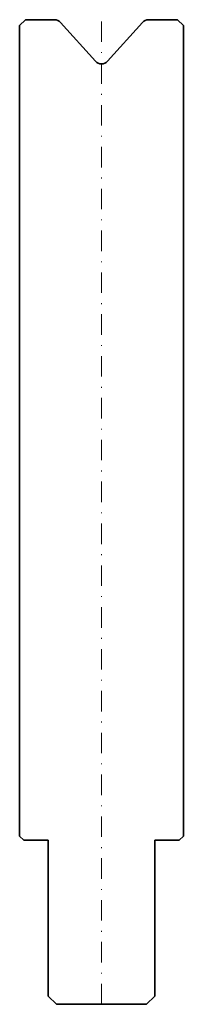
# Model space of a CAD drawing. Header units: millimetres. Extents: x -10 to 10, y -120 to 0.
import ezdxf

# ---------------------------------------------------------------- set-up
doc = ezdxf.new("R2010")
doc.units = ezdxf.units.MM
doc.header["$LTSCALE"] = 5
doc.linetypes.add('AUSGEZOGEN', pattern=[0])
doc.linetypes.add('DASHDOT', pattern=[1, 0.5, -0.25, 0, -0.25])
doc.layers.add('2', color=7, linetype='Continuous')

msp = doc.modelspace()

# ---------------------------------------------------------------- linework, layer by layer
at = {"layer": '2', "color": 7, "linetype": 'AUSGEZOGEN', "lineweight": 35}
for p, q in [((-5.74, 0), (-9.3, 0)), ((-9.3, 0), (-10, -0.7)), ((-10, -0.7), (-10, -99.5)), ((-0.74, -5.06), (-5, -0.33)), ((5, -0.33), (0.74, -5.06)), ((9.3, 0), (5.74, 0)), ((10, -0.7), (9.3, 0)), ((10, -99.5), (10, -0.7)), ((-10, -99.5), (-9.5, -100)), ((9.5, -100), (10, -99.5)), ((-9.5, -100), (-6.5, -100)), ((-6.5, -100), (-6.5, -119)), ((6.5, -119), (6.5, -100)), ((6.5, -100), (9.5, -100)), ((-6.5, -119), (-5.5, -120)), ((-5.5, -120), (5.5, -120)), ((5.5, -120), (6.5, -119))]:
    msp.add_line(p, q, dxfattribs=at)
at = {"layer": '2', "color": 7, "linetype": 'DASHDOT', "lineweight": 18}
msp.add_line((0, -120), (0, 0), dxfattribs=at)
at = {"layer": '2', "color": 7, "linetype": 'AUSGEZOGEN', "lineweight": 35}
for centre, start, end in [((-5.74, -1), 42, 90), ((5.74, -1), 90, 138), ((0, -4.39), 222, 318)]:
    msp.add_arc(centre, 1, start, end, dxfattribs=at)

doc.saveas('drawing.dxf')
